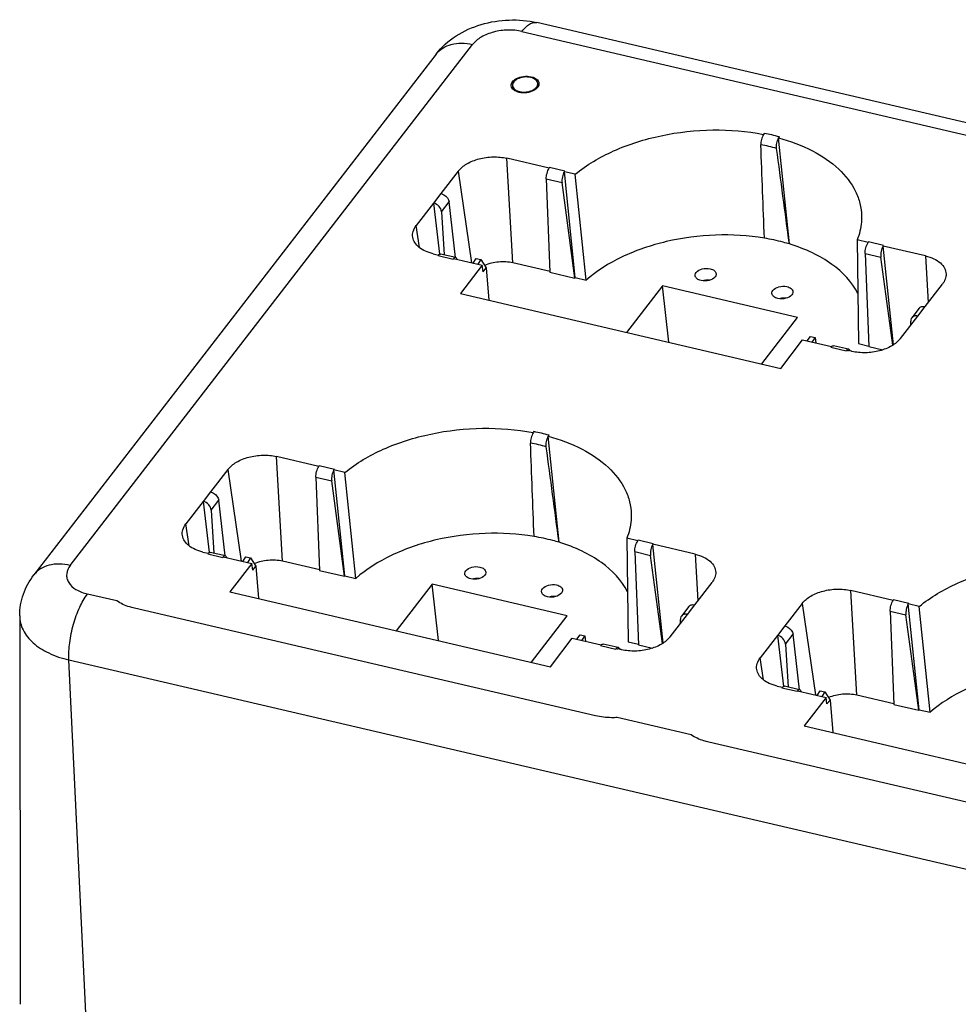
# Model space of a CAD drawing. Header units: inches. Extents: x 0 to 17, y 0 to 11.
# Tile 7 of 10: x 10.1 to 11.9, y 3.7 to 5.6. Entities that reach past the tile are written whole.
import ezdxf

# ---------------------------------------------------------------- set-up
doc = ezdxf.new("R2010")
doc.units = ezdxf.units.IN
doc.header["$LTSCALE"] = 0.935
doc.header["$MEASUREMENT"] = 0
doc.layers.get('0').update_dxf_attribs({"linetype": 'CONTINUOUS'})

msp = doc.modelspace()

# ---------------------------------------------------------------- linework, layer by layer
at = {"color": 7, "linetype": 'Continuous'}
for p, q in [((15.38516, 4.59), (11.11472, 5.58561)), ((11.08661, 5.56917), (15.35704, 4.57356)), ((10.24155, 4.57037), (10.99418, 5.54468)), ((10.92607, 5.52686), (10.17344, 4.55255)), ((11.10397, 5.48446), (11.10743, 5.48345)), ((11.11621, 5.47192), (11.11678, 5.4655)), ((11.06972, 5.46134), (11.06852, 5.46286)), ((11.06915, 5.46777), (11.06972, 5.46134)), ((11.11766, 5.4671), (11.11678, 5.4655)), ((11.54011, 5.37857), (11.53864, 5.37667)), ((11.56693, 5.37008), (11.56839, 5.37198)), ((11.58713, 5.17158), (11.56695, 5.36993)), ((11.06987, 5.13604), (11.0586, 5.33196)), ((11.13775, 5.31351), (11.0586, 5.33196)), ((10.96757, 5.30784), (10.93508, 5.26579)), ((10.96757, 5.30784), (10.9924, 5.13654)), ((11.13853, 5.31452), (11.13775, 5.31351)), ((11.16681, 5.30792), (11.13853, 5.31452)), ((11.16603, 5.30691), (11.16681, 5.30792)), ((11.18657, 5.10884), (11.16604, 5.30687)), ((11.18646, 5.30215), (11.16604, 5.30687)), ((11.13218, 5.2932), (11.13908, 5.11886)), ((11.13218, 5.2932), (11.1617, 5.28632)), ((11.18588, 5.10795), (11.1617, 5.28632)), ((11.20684, 5.10411), (11.18646, 5.30215)), ((10.93505, 5.26579), (10.92132, 5.24809)), ((10.93615, 5.23184), (10.95044, 5.25032)), ((10.96247, 5.14606), (10.95044, 5.25032)), ((10.9214, 5.24807), (10.88891, 5.20602)), ((10.9214, 5.24807), (10.93267, 5.15257)), ((10.93615, 5.23184), (10.9412, 5.15112)), ((10.89486, 5.16498), (10.88891, 5.20602)), ((11.73448, 5.17436), (11.71405, 5.17915)), ((11.71405, 5.17915), (11.71623, 4.98535)), ((11.73526, 5.17539), (11.73448, 5.17439)), ((11.76354, 5.1688), (11.73526, 5.17539)), ((11.76276, 5.16779), (11.76354, 5.1688)), ((11.84192, 5.14934), (11.76276, 5.16779)), ((11.7819, 4.98317), (11.76277, 5.16775)), ((10.92058, 5.15329), (10.93045, 5.15095)), ((10.93044, 5.15099), (10.92966, 5.14998)), ((10.92966, 5.14998), (10.95795, 5.14339)), ((10.96278, 5.14609), (10.9342, 5.15275)), ((10.95795, 5.14339), (10.95872, 5.14439)), ((10.95872, 5.1444), (11.01246, 5.13187)), ((10.99531, 5.13587), (11.00132, 5.1443)), ((11.00132, 5.1443), (11.0099, 5.1423)), ((11.0099, 5.1423), (11.00426, 5.13378)), ((11.0099, 5.1423), (11.01964, 5.12707)), ((11.72891, 5.15408), (11.73581, 4.97974)), ((11.72891, 5.15408), (11.75843, 5.1472)), ((11.78077, 4.98246), (11.75843, 5.1472)), ((11.84192, 5.14934), (11.84694, 5.06212)), ((11.01246, 5.13187), (10.97141, 5.07872)), ((11.01393, 5.11969), (11.01246, 5.13187)), ((11.01393, 5.11969), (11.01964, 5.12707)), ((11.01964, 5.12707), (11.025, 5.06623)), ((11.13931, 5.11986), (11.06987, 5.13604)), ((11.13908, 5.11886), (11.18588, 5.10795)), ((11.18588, 5.10795), (11.18657, 5.10884)), ((11.18657, 5.10884), (11.20684, 5.10411)), ((11.34976, 5.09323), (11.28252, 5.00619)), ((11.36166, 4.98774), (11.34976, 5.09323)), ((11.60267, 5.03426), (11.34976, 5.09323)), ((11.8411, 5.05456), (11.87358, 5.09661)), ((10.97141, 5.07872), (11.57096, 4.93894)), ((11.83008, 5.05172), (11.81612, 5.03365)), ((11.82749, 5.03682), (11.84113, 5.05455)), ((11.53544, 4.94722), (11.60267, 5.03426)), ((11.79493, 4.99479), (11.82741, 5.03685)), ((11.8147, 5.02039), (11.81428, 5.02711)), ((11.57096, 4.93894), (11.61202, 4.99209)), ((11.61202, 4.99209), (11.66575, 4.97956)), ((11.62021, 4.99018), (11.6266, 4.99852)), ((11.6266, 4.99852), (11.63518, 4.99652)), ((11.63518, 4.99652), (11.62917, 4.98809)), ((11.63518, 4.99652), (11.63665, 4.98634)), ((11.66575, 4.97956), (11.66497, 4.97855)), ((11.66497, 4.97855), (11.69325, 4.97196)), ((11.69808, 4.97466), (11.66951, 4.98132)), ((11.69325, 4.97196), (11.69403, 4.97297)), ((11.69935, 4.97401), (11.69828, 4.97461)), ((11.71623, 4.98535), (11.73604, 4.98073)), ((11.73581, 4.97974), (11.76195, 4.97365)), ((11.10906, 4.82056), (11.10759, 4.81866)), ((11.13588, 4.81207), (11.13734, 4.81397)), ((11.15608, 4.61357), (11.1359, 4.81192)), ((10.63882, 4.57803), (10.62755, 4.77395)), ((10.7067, 4.7555), (10.62755, 4.77395)), ((10.70748, 4.7565), (10.7067, 4.7555)), ((10.73576, 4.74991), (10.70748, 4.7565)), ((10.53652, 4.74983), (10.50403, 4.70778)), ((10.53652, 4.74983), (10.56135, 4.57853)), ((10.70113, 4.73519), (10.70803, 4.56085)), ((10.70113, 4.73519), (10.73065, 4.72831)), ((10.73498, 4.7489), (10.73576, 4.74991)), ((10.75552, 4.55083), (10.73499, 4.74886)), ((10.75541, 4.74414), (10.73499, 4.74886)), ((10.77579, 4.5461), (10.75541, 4.74414)), ((10.75483, 4.54994), (10.73065, 4.72831)), ((10.50399, 4.70778), (10.49027, 4.69008)), ((10.49035, 4.69006), (10.45786, 4.64801)), ((10.49035, 4.69006), (10.50162, 4.59456)), ((10.5051, 4.67382), (10.51938, 4.69231)), ((10.53142, 4.58804), (10.51938, 4.69231)), ((10.5051, 4.67382), (10.51015, 4.59311)), ((10.46381, 4.60697), (10.45786, 4.64801)), ((11.30343, 4.61635), (11.283, 4.62114)), ((11.283, 4.62114), (11.28518, 4.42734)), ((11.30421, 4.61738), (11.30343, 4.61638)), ((11.33249, 4.61079), (11.30421, 4.61738)), ((11.33171, 4.60978), (11.33249, 4.61079)), ((11.41087, 4.59133), (11.33171, 4.60978)), ((11.35085, 4.42516), (11.33172, 4.60974)), ((10.48953, 4.59528), (10.4994, 4.59294)), ((10.49939, 4.59298), (10.49861, 4.59197)), ((10.49861, 4.59197), (10.52689, 4.58538)), ((10.53173, 4.58808), (10.50315, 4.59474)), ((10.52689, 4.58538), (10.52767, 4.58638)), ((10.52767, 4.58638), (10.58141, 4.57386)), ((10.56426, 4.57786), (10.57027, 4.58629)), ((10.57027, 4.58629), (10.57884, 4.58429)), ((11.29786, 4.59607), (11.30476, 4.42173)), ((11.29786, 4.59607), (11.32738, 4.58919)), ((11.34972, 4.42445), (11.32738, 4.58919)), ((11.41087, 4.59133), (11.41588, 4.50411)), ((10.58141, 4.57386), (10.54036, 4.52071)), ((10.57884, 4.58429), (10.57321, 4.57577)), ((10.57884, 4.58429), (10.58859, 4.56906)), ((10.58288, 4.56168), (10.58141, 4.57386)), ((10.58288, 4.56168), (10.58859, 4.56906)), ((10.58859, 4.56906), (10.59395, 4.50822)), ((10.70826, 4.56185), (10.63882, 4.57803)), ((10.70803, 4.56085), (10.75483, 4.54994)), ((10.75483, 4.54994), (10.75552, 4.55083)), ((10.75552, 4.55083), (10.77579, 4.5461)), ((10.91871, 4.53521), (10.85147, 4.44818)), ((10.93061, 4.42973), (10.91871, 4.53521)), ((11.17162, 4.47625), (10.91871, 4.53521)), ((11.41005, 4.49655), (11.44253, 4.5386)), ((10.32878, 4.50399), (10.2737, 4.51683)), ((10.54036, 4.52071), (11.13991, 4.38093)), ((11.7135, 4.32748), (11.70223, 4.5234)), ((11.78138, 4.50495), (11.70223, 4.5234)), ((11.39644, 4.47881), (11.41008, 4.49654)), ((11.61119, 4.49927), (11.57871, 4.45723)), ((11.61119, 4.49927), (11.63603, 4.32798)), ((11.78216, 4.50595), (11.78138, 4.50495)), ((11.81044, 4.49936), (11.78216, 4.50595)), ((11.80966, 4.49835), (11.81044, 4.49936)), ((11.8302, 4.30028), (11.80967, 4.49831)), ((11.83009, 4.49359), (11.80967, 4.49831)), ((10.14682, 4.47624), (10.14749, 3.74935)), ((11.22411, 4.28903), (10.36154, 4.49013)), ((11.10439, 4.38921), (11.17162, 4.47625)), ((11.36388, 4.43678), (11.39636, 4.47883)), ((11.39903, 4.49371), (11.38507, 4.47564)), ((11.77581, 4.48464), (11.78271, 4.3103)), ((11.77581, 4.48464), (11.80533, 4.47776)), ((11.82951, 4.29939), (11.80533, 4.47776)), ((11.85046, 4.29555), (11.83009, 4.49359)), ((11.38365, 4.46238), (11.38323, 4.4691)), ((11.57867, 4.45723), (11.56495, 4.43953)), ((11.18916, 4.43217), (11.19555, 4.44051)), ((11.19555, 4.44051), (11.20413, 4.43851)), ((11.56503, 4.43951), (11.53254, 4.39746)), ((11.56503, 4.43951), (11.5763, 4.34401)), ((11.57978, 4.42327), (11.59406, 4.44176)), ((11.6061, 4.33749), (11.59406, 4.44176)), ((11.13991, 4.38093), (11.18097, 4.43408)), ((11.18097, 4.43408), (11.2347, 4.42155)), ((11.20413, 4.43851), (11.19811, 4.43008)), ((11.20413, 4.43851), (11.2056, 4.42833)), ((11.2347, 4.42155), (11.23392, 4.42054)), ((11.23392, 4.42054), (11.2622, 4.41395)), ((11.26703, 4.41665), (11.23846, 4.42331)), ((11.28518, 4.42734), (11.30499, 4.42272)), ((11.30476, 4.42173), (11.3309, 4.41564)), ((11.57978, 4.42327), (11.58483, 4.34256)), ((11.2622, 4.41395), (11.26298, 4.41496)), ((11.2683, 4.416), (11.26723, 4.41659)), ((10.27522, 3.63466), (10.23895, 4.39351)), ((10.23895, 4.39351), (14.50938, 3.3979)), ((11.53849, 4.35642), (11.53254, 4.39746)), ((11.56421, 4.34473), (11.57407, 4.34239)), ((11.57407, 4.34243), (11.57329, 4.34142)), ((11.57329, 4.34142), (11.60157, 4.33483)), ((11.60641, 4.33753), (11.57783, 4.34419)), ((11.60157, 4.33483), (11.60235, 4.33583)), ((11.60235, 4.33583), (11.65609, 4.32331)), ((11.63894, 4.3273), (11.64495, 4.33574)), ((11.64495, 4.33574), (11.65352, 4.33374)), ((11.65352, 4.33374), (11.64789, 4.32522)), ((11.65352, 4.33374), (11.66326, 4.31851)), ((11.65609, 4.32331), (11.61503, 4.27016)), ((11.65756, 4.31113), (11.65609, 4.32331)), ((11.65756, 4.31113), (11.66326, 4.31851)), ((11.66326, 4.31851), (11.66863, 4.25767)), ((11.78294, 4.31129), (11.7135, 4.32748)), ((11.78271, 4.3103), (11.82951, 4.29939)), ((11.82951, 4.29939), (11.8302, 4.30028)), ((11.8302, 4.30028), (11.85046, 4.29555)), ((11.40345, 4.25344), (11.26502, 4.28572)), ((11.61503, 4.27016), (12.21459, 4.13038)), ((12.29879, 4.03848), (11.43622, 4.23958))]:
    msp.add_line(p, q, dxfattribs=at)
for centre, radius, start, end in [((11.46435, 4.98967), 0.39621, 74.77613, 78.97639), ((11.46035, 4.97479), 0.38941, 76.88632, 79.1369), ((11.46507, 4.99502), 0.36865, 74.55328, 76.88761), ((11.43396, 5.07256), 0.03139, 99.15371, 106.3614), ((11.57763, 5.03906), 0.03139, 99.15371, 106.3614), ((11.85355, 5.65851), 0.70389, 256.90252, 257.19203), ((11.69748, 4.97202), 0.0027, 72.84601, 77.21025), ((11.21492, 2.84454), 2.18164, 77.08589, 77.22018), ((11.58288, 4.45142), 0.53316, 76.88076, 77.03598), ((11.0333, 4.43166), 0.39621, 74.77613, 78.97639), ((11.0293, 4.41678), 0.38941, 76.88632, 79.1369), ((11.03402, 4.43701), 0.36865, 74.55328, 76.88761), ((11.00291, 4.51455), 0.03139, 99.15371, 106.3614), ((11.14658, 4.48105), 0.03139, 99.15371, 106.3614), ((11.4225, 5.10051), 0.70391, 256.90253, 257.19204), ((10.7839, 2.28666), 2.1815, 77.08589, 77.22019), ((11.26643, 4.41401), 0.0027, 72.84601, 77.21025), ((11.15183, 3.89341), 0.53316, 76.88076, 77.03598)]:
    msp.add_arc(centre, radius, start, end, dxfattribs=at)
for centre, major_axis, ratio, start_param, end_param in [((11.39687, 5.49297), (-0.20283, 5.22531), 0.0251557, -1.6312271, -1.5977538), ((11.39687, 5.49297), (-0.72096, 5.34595), 0.0270457, -1.634599, -1.6011257), ((10.96582, 4.93496), (-0.20283, 5.22531), 0.0251557, -1.6312271, -1.5977538), ((10.96582, 4.93496), (-0.72096, 5.34595), 0.0270457, -1.634599, -1.6011257)]:
    msp.add_ellipse(centre, major_axis=major_axis, ratio=ratio, start_param=start_param, end_param=end_param, dxfattribs=at)
for points, knots in [([(10.92607, 5.52686), (10.93638, 5.5402), (10.96246, 5.56336), (11.01029, 5.58446), (11.06238, 5.59276), (11.09772, 5.58957), (11.11472, 5.58561)], [0, 0, 0, 0, 0.2440763, 0.4931984, 0.7474218, 1, 1, 1, 1]), ([(11.08661, 5.56917), (11.08883, 5.57205), (11.09325, 5.5771), (11.10049, 5.58288), (11.10771, 5.58604), (11.11259, 5.5861), (11.11472, 5.58561)], [0, 0, 0, 0, 0.3192235, 0.5868799, 0.8080019, 1, 1, 1, 1]), ([(11.08661, 5.56917), (11.07808, 5.57116), (11.06019, 5.57277), (11.03408, 5.56916), (11.01104, 5.5602), (10.99853, 5.55031), (10.99418, 5.54468)], [0, 0, 0, 0, 0.2632063, 0.5338745, 0.7859514, 1, 1, 1, 1]), ([(10.92607, 5.52686), (10.92945, 5.53124), (10.93813, 5.53904), (10.95481, 5.54595), (10.97409, 5.54801), (10.98742, 5.54625), (10.99418, 5.54468)], [0, 0, 0, 0, 0.2240981, 0.4610457, 0.7190383, 1, 1, 1, 1]), ([(11.06679, 5.46757), (11.06658, 5.47007), (11.06872, 5.47595), (11.07349, 5.47942), (11.07629, 5.48094)], [0, 0, 0, 0, 0.4412954, 1, 1, 1, 1]), ([(11.10295, 5.48313), (11.10105, 5.48358), (11.09709, 5.48412), (11.09107, 5.48399), (11.08516, 5.48296), (11.07972, 5.48109), (11.07511, 5.47848), (11.07159, 5.47529), (11.06942, 5.47166), (11.06904, 5.469), (11.06915, 5.46777)], [0, 0, 0, 0, 0.1405025, 0.2868186, 0.4327693, 0.5721855, 0.6998995, 0.8127787, 0.9111107, 1, 1, 1, 1]), ([(11.07629, 5.48094), (11.08038, 5.48318), (11.08968, 5.48586), (11.09932, 5.48555), (11.10397, 5.48446)], [0, 0, 0, 0, 0.4940946, 1, 1, 1, 1]), ([(11.11621, 5.47192), (11.1161, 5.47319), (11.11522, 5.47582), (11.11228, 5.47909), (11.10806, 5.48163), (11.10474, 5.48272), (11.10295, 5.48313)], [0, 0, 0, 0, 0.2064101, 0.4359069, 0.7004237, 1, 1, 1, 1]), ([(11.10743, 5.48345), (11.10845, 5.48309), (11.112, 5.48159), (11.1153, 5.47915), (11.11685, 5.47683)], [0, 0, 0, 0, 0.2809159, 1, 1, 1, 1]), ([(11.11105, 5.46205), (11.1119, 5.46273), (11.11344, 5.46418), (11.11517, 5.46665), (11.11616, 5.46927), (11.11629, 5.47107), (11.11621, 5.47192)], [0, 0, 0, 0, 0.283917, 0.5413358, 0.7769393, 1, 1, 1, 1]), ([(11.11857, 5.47213), (11.11868, 5.47087), (11.11846, 5.46911), (11.11784, 5.46751), (11.11766, 5.4671)], [0, 0, 0, 0, 0.7395996, 1, 1, 1, 1]), ([(11.06915, 5.46777), (11.06926, 5.46651), (11.07015, 5.46387), (11.07308, 5.46061), (11.0773, 5.45807), (11.08063, 5.45698), (11.08242, 5.45656)], [0, 0, 0, 0, 0.2064101, 0.4359069, 0.7004237, 1, 1, 1, 1]), ([(11.08139, 5.45523), (11.08019, 5.45551), (11.07595, 5.45674), (11.07187, 5.459), (11.06972, 5.46134)], [0, 0, 0, 0, 0.2796895, 1, 1, 1, 1]), ([(11.10908, 5.45875), (11.10498, 5.45652), (11.09568, 5.45383), (11.08604, 5.45415), (11.08139, 5.45523)], [0, 0, 0, 0, 0.4940946, 1, 1, 1, 1]), ([(11.08242, 5.45656), (11.08447, 5.45608), (11.08876, 5.45553), (11.09525, 5.45578), (11.10155, 5.45708), (11.10549, 5.45865), (11.1073, 5.45961)], [0, 0, 0, 0, 0.2474601, 0.505033, 0.7599987, 1, 1, 1, 1]), ([(11.1073, 5.45961), (11.10764, 5.45979), (11.10894, 5.46052), (11.11019, 5.46136), (11.11105, 5.46205)], [0, 0, 0, 0, 0.2594433, 1, 1, 1, 1]), ([(11.11678, 5.4655), (11.11636, 5.46484), (11.11427, 5.4621), (11.11141, 5.46003), (11.10908, 5.45875)], [0, 0, 0, 0, 0.2268128, 1, 1, 1, 1]), ([(11.18646, 5.30215), (11.20809, 5.31985), (11.25988, 5.34998), (11.34785, 5.37745), (11.44312, 5.38797), (11.50757, 5.38274), (11.53864, 5.37667)], [0, 0, 0, 0, 0.2267777, 0.4795568, 0.7431929, 1, 1, 1, 1]), ([(11.53865, 5.37653), (11.53783, 5.37511), (11.53648, 5.37197), (11.53438, 5.36562), (11.53361, 5.36052), (11.53374, 5.35723)], [0, 0, 0, 0, 0.2445212, 0.5078099, 1, 1, 1, 1]), ([(11.56325, 5.35035), (11.56281, 5.35365), (11.56317, 5.35886), (11.56494, 5.36532), (11.56615, 5.36851), (11.56695, 5.36993)], [0, 0, 0, 0, 0.4962723, 0.7578744, 1, 1, 1, 1]), ([(11.56693, 5.37008), (11.5888, 5.36411), (11.62908, 5.34916), (11.67953, 5.31557), (11.70834, 5.27912), (11.71995, 5.24769), (11.7221, 5.23177), (11.72227, 5.2239)], [0, 0, 0, 0, 0.2987773, 0.561569, 0.7902245, 0.8962409, 1, 1, 1, 1]), ([(10.96757, 5.30784), (10.97185, 5.31338), (10.98417, 5.32312), (11.00686, 5.33195), (11.03258, 5.3355), (11.0502, 5.33392), (11.0586, 5.33196)], [0, 0, 0, 0, 0.2140532, 0.4661267, 0.7367904, 1, 1, 1, 1]), ([(11.13218, 5.2932), (11.13204, 5.29675), (11.13325, 5.30382), (11.13581, 5.31054), (11.13775, 5.31349)], [0, 0, 0, 0, 0.501143, 1, 1, 1, 1]), ([(11.16604, 5.30687), (11.16414, 5.30393), (11.16186, 5.29705), (11.16122, 5.28987), (11.1617, 5.28632)], [0, 0, 0, 0, 0.4944006, 1, 1, 1, 1]), ([(10.93508, 5.26578), (10.93699, 5.26532), (10.94387, 5.26248), (10.9498, 5.25579), (10.95044, 5.25032)], [0, 0, 0, 0, 0.2631839, 1, 1, 1, 1]), ([(10.93615, 5.23184), (10.93592, 5.23552), (10.93209, 5.24286), (10.92524, 5.24714), (10.9214, 5.24807)], [0, 0, 0, 0, 0.4832798, 1, 1, 1, 1]), ([(11.72227, 5.2239), (11.72236, 5.22017), (11.72192, 5.20493), (11.71824, 5.18985), (11.71405, 5.17915)], [0, 0, 0, 0, 0.2449653, 1, 1, 1, 1]), ([(10.88239, 5.18415), (10.88183, 5.1878), (10.88251, 5.19585), (10.88642, 5.20279), (10.88891, 5.20602)], [0, 0, 0, 0, 0.4757787, 1, 1, 1, 1]), ([(10.92058, 5.15329), (10.91557, 5.15446), (10.90626, 5.15747), (10.89433, 5.16445), (10.88583, 5.17337), (10.88294, 5.18062), (10.88239, 5.18415)], [0, 0, 0, 0, 0.2979677, 0.5625775, 0.7932741, 1, 1, 1, 1]), ([(11.54033, 5.18249), (11.51029, 5.18756), (11.44842, 5.19117), (11.35767, 5.1792), (11.27483, 5.15127), (11.22664, 5.12144), (11.20684, 5.10411)], [0, 0, 0, 0, 0.2596072, 0.524031, 0.7756895, 1, 1, 1, 1]), ([(11.58713, 5.17158), (11.58338, 5.17271), (11.56797, 5.17711), (11.55227, 5.18047), (11.54033, 5.18249)], [0, 0, 0, 0, 0.2444883, 1, 1, 1, 1]), ([(11.71522, 5.07917), (11.70441, 5.10087), (11.67639, 5.12983), (11.62971, 5.15657), (11.6019, 5.1671), (11.58713, 5.17158)], [0, 0, 0, 0, 0.4505447, 0.713167, 1, 1, 1, 1]), ([(11.72891, 5.15408), (11.72877, 5.15763), (11.72998, 5.1647), (11.73254, 5.17142), (11.73448, 5.17436)], [0, 0, 0, 0, 0.501143, 1, 1, 1, 1]), ([(11.76277, 5.16775), (11.76087, 5.1648), (11.75859, 5.15793), (11.75795, 5.15075), (11.75843, 5.1472)], [0, 0, 0, 0, 0.4944006, 1, 1, 1, 1]), ([(10.93045, 5.15095), (10.93076, 5.15128), (10.93175, 5.15225), (10.93326, 5.15296), (10.9342, 5.15275)], [0, 0, 0, 0, 0.3214687, 1, 1, 1, 1]), ([(10.96278, 5.14609), (10.96246, 5.14616), (10.96092, 5.14621), (10.95954, 5.14523), (10.95873, 5.14438)], [0, 0, 0, 0, 0.2141363, 1, 1, 1, 1]), ([(10.96574, 5.14276), (10.96558, 5.1432), (10.96499, 5.14456), (10.9638, 5.14586), (10.96278, 5.14609)], [0, 0, 0, 0, 0.3077295, 1, 1, 1, 1]), ([(11.84192, 5.14934), (11.84728, 5.14809), (11.85719, 5.14482), (11.86968, 5.13709), (11.87812, 5.1271), (11.88029, 5.1191), (11.88038, 5.11533)], [0, 0, 0, 0, 0.3010309, 0.5653627, 0.7936091, 1, 1, 1, 1]), ([(11.06987, 5.13604), (11.06113, 5.13808), (11.04288, 5.13909), (11.02505, 5.13505), (11.01675, 5.13158)], [0, 0, 0, 0, 0.4994426, 1, 1, 1, 1]), ([(11.41275, 5.11832), (11.4154, 5.12176), (11.42451, 5.12614), (11.4341, 5.12641), (11.43897, 5.12527)], [0, 0, 0, 0, 0.464787, 1, 1, 1, 1]), ([(11.43897, 5.12527), (11.44177, 5.12462), (11.44668, 5.12281), (11.44985, 5.11811), (11.45003, 5.11593)], [0, 0, 0, 0, 0.5673179, 1, 1, 1, 1]), ([(11.41081, 5.11247), (11.41077, 5.11296), (11.41081, 5.11506), (11.41177, 5.11706), (11.41275, 5.11832)], [0, 0, 0, 0, 0.2369328, 1, 1, 1, 1]), ([(11.42187, 5.10313), (11.41907, 5.10378), (11.41416, 5.10559), (11.411, 5.11029), (11.41081, 5.11247)], [0, 0, 0, 0, 0.5673179, 1, 1, 1, 1]), ([(11.4481, 5.11008), (11.44544, 5.10664), (11.43634, 5.10226), (11.42674, 5.10199), (11.42187, 5.10313)], [0, 0, 0, 0, 0.464787, 1, 1, 1, 1]), ([(11.45003, 5.11593), (11.45008, 5.11544), (11.45004, 5.11334), (11.44907, 5.11134), (11.4481, 5.11008)], [0, 0, 0, 0, 0.2369328, 1, 1, 1, 1]), ([(11.88038, 5.11533), (11.88045, 5.11212), (11.87921, 5.10531), (11.87574, 5.0994), (11.87358, 5.09661)], [0, 0, 0, 0, 0.4765422, 1, 1, 1, 1]), ([(11.55448, 5.07898), (11.55444, 5.07947), (11.55447, 5.08156), (11.55544, 5.08357), (11.55641, 5.08483)], [0, 0, 0, 0, 0.2369328, 1, 1, 1, 1]), ([(11.55641, 5.08483), (11.55907, 5.08826), (11.56817, 5.09264), (11.57777, 5.09291), (11.58264, 5.09178)], [0, 0, 0, 0, 0.464787, 1, 1, 1, 1]), ([(11.58264, 5.09178), (11.58544, 5.09112), (11.59035, 5.08931), (11.59351, 5.08461), (11.5937, 5.08243)], [0, 0, 0, 0, 0.5673179, 1, 1, 1, 1]), ([(11.56554, 5.06963), (11.56274, 5.07028), (11.55783, 5.0721), (11.55466, 5.07679), (11.55448, 5.07898)], [0, 0, 0, 0, 0.5673179, 1, 1, 1, 1]), ([(11.59176, 5.07658), (11.58911, 5.07315), (11.58001, 5.06876), (11.57041, 5.0685), (11.56554, 5.06963)], [0, 0, 0, 0, 0.464787, 1, 1, 1, 1]), ([(11.5937, 5.08243), (11.59374, 5.08194), (11.5937, 5.07984), (11.59274, 5.07784), (11.59176, 5.07658)], [0, 0, 0, 0, 0.2369328, 1, 1, 1, 1]), ([(11.83008, 5.05172), (11.83117, 5.05314), (11.8349, 5.05526), (11.839, 5.05503), (11.8411, 5.05456)], [0, 0, 0, 0, 0.454652, 1, 1, 1, 1]), ([(11.81612, 5.03365), (11.81578, 5.03321), (11.81456, 5.03126), (11.81417, 5.02885), (11.81428, 5.02711)], [0, 0, 0, 0, 0.2412395, 1, 1, 1, 1]), ([(11.82741, 5.03684), (11.82529, 5.03732), (11.82103, 5.03746), (11.81728, 5.03515), (11.81612, 5.03365)], [0, 0, 0, 0, 0.534534, 1, 1, 1, 1]), ([(11.79493, 4.99479), (11.79064, 4.98924), (11.77832, 4.9795), (11.75563, 4.97068), (11.72992, 4.96712), (11.71229, 4.96871), (11.7039, 4.97067)], [0, 0, 0, 0, 0.2140532, 0.4661267, 0.7367904, 1, 1, 1, 1]), ([(11.66575, 4.97954), (11.66606, 4.97987), (11.66706, 4.98084), (11.66857, 4.98153), (11.66951, 4.98132)], [0, 0, 0, 0, 0.3213849, 1, 1, 1, 1]), ([(11.69808, 4.97466), (11.69777, 4.97473), (11.69623, 4.97479), (11.69486, 4.97379), (11.69404, 4.97293)], [0, 0, 0, 0, 0.2134933, 1, 1, 1, 1]), ([(11.70106, 4.97132), (11.70095, 4.9716), (11.70053, 4.97258), (11.69993, 4.97352), (11.69935, 4.97401)], [0, 0, 0, 0, 0.2853586, 1, 1, 1, 1]), ([(10.75541, 4.74414), (10.77704, 4.76184), (10.82883, 4.79197), (10.9168, 4.81944), (11.01207, 4.82996), (11.07652, 4.82473), (11.10759, 4.81866)], [0, 0, 0, 0, 0.2267777, 0.4795568, 0.7431929, 1, 1, 1, 1]), ([(11.1076, 4.81852), (11.10678, 4.8171), (11.10543, 4.81396), (11.10333, 4.80761), (11.10256, 4.80251), (11.10269, 4.79922)], [0, 0, 0, 0, 0.2445212, 0.5078099, 1, 1, 1, 1]), ([(11.1322, 4.79234), (11.13176, 4.79564), (11.13212, 4.80084), (11.13389, 4.80731), (11.1351, 4.8105), (11.1359, 4.81192)], [0, 0, 0, 0, 0.4962723, 0.7578744, 1, 1, 1, 1]), ([(11.13588, 4.81207), (11.15775, 4.8061), (11.19803, 4.79115), (11.24848, 4.75756), (11.27729, 4.72111), (11.2889, 4.68968), (11.29105, 4.67376), (11.29122, 4.66589)], [0, 0, 0, 0, 0.2987773, 0.561569, 0.7902245, 0.8962409, 1, 1, 1, 1]), ([(10.53652, 4.74983), (10.5408, 4.75537), (10.55312, 4.76511), (10.57581, 4.77394), (10.60153, 4.77749), (10.61915, 4.77591), (10.62755, 4.77395)], [0, 0, 0, 0, 0.2140532, 0.4661267, 0.7367904, 1, 1, 1, 1]), ([(10.70113, 4.73519), (10.70099, 4.73874), (10.7022, 4.74581), (10.70476, 4.75253), (10.7067, 4.75547)], [0, 0, 0, 0, 0.501143, 1, 1, 1, 1]), ([(10.73499, 4.74886), (10.73309, 4.74591), (10.73081, 4.73904), (10.73017, 4.73186), (10.73065, 4.72831)], [0, 0, 0, 0, 0.4944006, 1, 1, 1, 1]), ([(10.50403, 4.70777), (10.50594, 4.70731), (10.51282, 4.70447), (10.51875, 4.69778), (10.51938, 4.69231)], [0, 0, 0, 0, 0.2631839, 1, 1, 1, 1]), ([(10.5051, 4.67382), (10.50487, 4.67751), (10.50104, 4.68484), (10.49419, 4.68913), (10.49035, 4.69006)], [0, 0, 0, 0, 0.4832798, 1, 1, 1, 1]), ([(11.29122, 4.66589), (11.29131, 4.66216), (11.29087, 4.64692), (11.28719, 4.63184), (11.283, 4.62114)], [0, 0, 0, 0, 0.2449653, 1, 1, 1, 1]), ([(10.45134, 4.62614), (10.45078, 4.62979), (10.45146, 4.63784), (10.45537, 4.64478), (10.45786, 4.64801)], [0, 0, 0, 0, 0.4757787, 1, 1, 1, 1]), ([(10.48953, 4.59528), (10.48452, 4.59645), (10.47521, 4.59946), (10.46328, 4.60644), (10.45478, 4.61536), (10.45189, 4.62261), (10.45134, 4.62614)], [0, 0, 0, 0, 0.2979677, 0.5625775, 0.7932741, 1, 1, 1, 1]), ([(11.10928, 4.62448), (11.07924, 4.62955), (11.01737, 4.63316), (10.92662, 4.62119), (10.84378, 4.59325), (10.79559, 4.56343), (10.77579, 4.5461)], [0, 0, 0, 0, 0.2596072, 0.524031, 0.7756895, 1, 1, 1, 1]), ([(11.15608, 4.61357), (11.15233, 4.6147), (11.13692, 4.61909), (11.12122, 4.62246), (11.10928, 4.62448)], [0, 0, 0, 0, 0.2444883, 1, 1, 1, 1]), ([(11.28417, 4.52116), (11.27336, 4.54285), (11.24533, 4.57182), (11.19866, 4.59856), (11.17085, 4.60909), (11.15608, 4.61357)], [0, 0, 0, 0, 0.4505447, 0.713167, 1, 1, 1, 1]), ([(11.29786, 4.59607), (11.29772, 4.59962), (11.29893, 4.60669), (11.30149, 4.61341), (11.30343, 4.61635)], [0, 0, 0, 0, 0.501143, 1, 1, 1, 1]), ([(11.33172, 4.60974), (11.32982, 4.60679), (11.32754, 4.59992), (11.3269, 4.59274), (11.32738, 4.58919)], [0, 0, 0, 0, 0.4944006, 1, 1, 1, 1]), ([(10.4994, 4.59294), (10.49971, 4.59327), (10.5007, 4.59424), (10.50221, 4.59495), (10.50315, 4.59474)], [0, 0, 0, 0, 0.3214687, 1, 1, 1, 1]), ([(10.53173, 4.58807), (10.53141, 4.58814), (10.52987, 4.5882), (10.52849, 4.58722), (10.52768, 4.58636)], [0, 0, 0, 0, 0.2141363, 1, 1, 1, 1]), ([(10.53469, 4.58475), (10.53453, 4.58519), (10.53393, 4.58655), (10.53275, 4.58784), (10.53173, 4.58807)], [0, 0, 0, 0, 0.3077295, 1, 1, 1, 1]), ([(11.41087, 4.59133), (11.41623, 4.59008), (11.42614, 4.58681), (11.43862, 4.57908), (11.44707, 4.56909), (11.44924, 4.56109), (11.44933, 4.55732)], [0, 0, 0, 0, 0.3010309, 0.5653627, 0.7936091, 1, 1, 1, 1]), ([(10.24155, 4.57037), (10.23479, 4.57195), (10.22146, 4.57371), (10.20218, 4.57164), (10.1855, 4.56474), (10.17682, 4.55694), (10.17344, 4.55255)], [0, 0, 0, 0, 0.2809617, 0.5389543, 0.7759019, 1, 1, 1, 1]), ([(10.24155, 4.57037), (10.238, 4.56578), (10.23409, 4.55753), (10.23488, 4.54606), (10.23956, 4.535), (10.25277, 4.52342), (10.26618, 4.51859), (10.2737, 4.51683)], [0, 0, 0, 0, 0.2290819, 0.3357072, 0.4455127, 0.6952412, 1, 1, 1, 1]), ([(10.63882, 4.57803), (10.63008, 4.58007), (10.61183, 4.58108), (10.594, 4.57704), (10.5857, 4.57357)], [0, 0, 0, 0, 0.4994426, 1, 1, 1, 1]), ([(10.9817, 4.56031), (10.98435, 4.56375), (10.99345, 4.56813), (11.00305, 4.5684), (11.00792, 4.56726)], [0, 0, 0, 0, 0.464787, 1, 1, 1, 1]), ([(11.83009, 4.49359), (11.85172, 4.51129), (11.90351, 4.54142), (11.99148, 4.56889), (12.08675, 4.57941), (12.1512, 4.57418), (12.18226, 4.56811)], [0, 0, 0, 0, 0.2267777, 0.4795568, 0.7431929, 1, 1, 1, 1]), ([(10.14682, 4.47624), (10.1468, 4.48992), (10.15158, 4.51743), (10.1651, 4.54176), (10.17344, 4.55255)], [0, 0, 0, 0, 0.5008152, 1, 1, 1, 1]), ([(10.97976, 4.55446), (10.97972, 4.55495), (10.97976, 4.55705), (10.98072, 4.55905), (10.9817, 4.56031)], [0, 0, 0, 0, 0.2369328, 1, 1, 1, 1]), ([(10.99082, 4.54512), (10.98802, 4.54577), (10.98311, 4.54758), (10.97995, 4.55228), (10.97976, 4.55446)], [0, 0, 0, 0, 0.5673179, 1, 1, 1, 1]), ([(11.01705, 4.55207), (11.01439, 4.54863), (11.00529, 4.54425), (10.99569, 4.54398), (10.99082, 4.54512)], [0, 0, 0, 0, 0.464787, 1, 1, 1, 1]), ([(11.00792, 4.56726), (11.01072, 4.56661), (11.01563, 4.5648), (11.0188, 4.5601), (11.01898, 4.55792)], [0, 0, 0, 0, 0.5673179, 1, 1, 1, 1]), ([(11.01898, 4.55792), (11.01902, 4.55743), (11.01899, 4.55533), (11.01802, 4.55333), (11.01705, 4.55207)], [0, 0, 0, 0, 0.2369328, 1, 1, 1, 1]), ([(11.44933, 4.55732), (11.4494, 4.55411), (11.44816, 4.5473), (11.44469, 4.54139), (11.44253, 4.5386)], [0, 0, 0, 0, 0.4765422, 1, 1, 1, 1]), ([(11.12536, 4.52681), (11.12802, 4.53025), (11.13712, 4.53463), (11.14672, 4.5349), (11.15159, 4.53377)], [0, 0, 0, 0, 0.464787, 1, 1, 1, 1]), ([(11.15159, 4.53377), (11.15439, 4.53311), (11.1593, 4.5313), (11.16246, 4.5266), (11.16265, 4.52442)], [0, 0, 0, 0, 0.5673179, 1, 1, 1, 1]), ([(10.23895, 4.39351), (10.23843, 4.40428), (10.23976, 4.42688), (10.2466, 4.46009), (10.2576, 4.49085), (10.26785, 4.50926), (10.2737, 4.51683)], [0, 0, 0, 0, 0.2486453, 0.5189788, 0.7792842, 1, 1, 1, 1]), ([(11.12343, 4.52097), (11.12338, 4.52146), (11.12342, 4.52355), (11.12439, 4.52556), (11.12536, 4.52681)], [0, 0, 0, 0, 0.2369328, 1, 1, 1, 1]), ([(11.13449, 4.51162), (11.13169, 4.51227), (11.12678, 4.51408), (11.12361, 4.51878), (11.12343, 4.52097)], [0, 0, 0, 0, 0.5673179, 1, 1, 1, 1]), ([(11.16071, 4.51857), (11.15806, 4.51514), (11.14896, 4.51075), (11.13936, 4.51049), (11.13449, 4.51162)], [0, 0, 0, 0, 0.464787, 1, 1, 1, 1]), ([(11.16265, 4.52442), (11.16269, 4.52393), (11.16265, 4.52183), (11.16169, 4.51983), (11.16071, 4.51857)], [0, 0, 0, 0, 0.2369328, 1, 1, 1, 1]), ([(11.61119, 4.49927), (11.61548, 4.50482), (11.6278, 4.51456), (11.65049, 4.52339), (11.6762, 4.52694), (11.69383, 4.52536), (11.70223, 4.5234)], [0, 0, 0, 0, 0.2140532, 0.4661267, 0.7367904, 1, 1, 1, 1]), ([(10.36154, 4.49013), (10.35843, 4.49086), (10.34696, 4.494), (10.33591, 4.49902), (10.32878, 4.50399)], [0, 0, 0, 0, 0.2688007, 1, 1, 1, 1]), ([(11.39903, 4.49371), (11.40012, 4.49513), (11.40385, 4.49725), (11.40794, 4.49701), (11.41005, 4.49654)], [0, 0, 0, 0, 0.454652, 1, 1, 1, 1]), ([(11.77581, 4.48464), (11.77567, 4.48819), (11.77688, 4.49526), (11.77943, 4.50198), (11.78138, 4.50492)], [0, 0, 0, 0, 0.501143, 1, 1, 1, 1]), ([(11.80967, 4.49831), (11.80777, 4.49536), (11.80549, 4.48849), (11.80484, 4.48131), (11.80533, 4.47776)], [0, 0, 0, 0, 0.4944006, 1, 1, 1, 1]), ([(10.14682, 4.47624), (10.14683, 4.4671), (10.1517, 4.44767), (10.17187, 4.4233), (10.20199, 4.40447), (10.22596, 4.39654), (10.23895, 4.39351)], [0, 0, 0, 0, 0.2064522, 0.4342822, 0.6984869, 1, 1, 1, 1]), ([(11.38507, 4.47564), (11.38473, 4.4752), (11.38351, 4.47325), (11.38312, 4.47084), (11.38323, 4.4691)], [0, 0, 0, 0, 0.2412395, 1, 1, 1, 1]), ([(11.39636, 4.47883), (11.39424, 4.47931), (11.38998, 4.47945), (11.38623, 4.47714), (11.38507, 4.47564)], [0, 0, 0, 0, 0.534534, 1, 1, 1, 1]), ([(11.57871, 4.45722), (11.58062, 4.45676), (11.5875, 4.45392), (11.59343, 4.44723), (11.59406, 4.44176)], [0, 0, 0, 0, 0.2631839, 1, 1, 1, 1]), ([(11.57978, 4.42327), (11.57955, 4.42696), (11.57572, 4.43429), (11.56887, 4.43858), (11.56503, 4.43951)], [0, 0, 0, 0, 0.4832798, 1, 1, 1, 1]), ([(11.2347, 4.42153), (11.23501, 4.42186), (11.23601, 4.42283), (11.23752, 4.42352), (11.23846, 4.42331)], [0, 0, 0, 0, 0.3213849, 1, 1, 1, 1]), ([(11.36388, 4.43678), (11.35959, 4.43123), (11.34727, 4.42149), (11.32458, 4.41267), (11.29887, 4.40911), (11.28124, 4.4107), (11.27285, 4.41266)], [0, 0, 0, 0, 0.2140532, 0.4661267, 0.7367904, 1, 1, 1, 1]), ([(11.26703, 4.41665), (11.26672, 4.41672), (11.26518, 4.41678), (11.2638, 4.41577), (11.26299, 4.41492)], [0, 0, 0, 0, 0.2134933, 1, 1, 1, 1]), ([(11.27, 4.41331), (11.2699, 4.41359), (11.26948, 4.41457), (11.26888, 4.41551), (11.2683, 4.416)], [0, 0, 0, 0, 0.2853586, 1, 1, 1, 1]), ([(11.52602, 4.37559), (11.52546, 4.37924), (11.52613, 4.38729), (11.53005, 4.39423), (11.53254, 4.39746)], [0, 0, 0, 0, 0.4757787, 1, 1, 1, 1]), ([(11.56421, 4.34473), (11.5592, 4.3459), (11.54989, 4.34891), (11.53796, 4.35589), (11.52946, 4.36481), (11.52657, 4.37206), (11.52602, 4.37559)], [0, 0, 0, 0, 0.2979677, 0.5625775, 0.7932741, 1, 1, 1, 1]), ([(12.18396, 4.37393), (12.15392, 4.379), (12.09205, 4.38261), (12.00129, 4.37064), (11.91846, 4.3427), (11.87027, 4.31288), (11.85046, 4.29555)], [0, 0, 0, 0, 0.2596072, 0.524031, 0.7756895, 1, 1, 1, 1]), ([(11.57407, 4.34239), (11.57438, 4.34272), (11.57538, 4.34369), (11.57689, 4.3444), (11.57783, 4.34419)], [0, 0, 0, 0, 0.3214687, 1, 1, 1, 1]), ([(11.6064, 4.33752), (11.60609, 4.33759), (11.60455, 4.33765), (11.60317, 4.33667), (11.60236, 4.33581)], [0, 0, 0, 0, 0.2141363, 1, 1, 1, 1]), ([(11.60937, 4.3342), (11.60921, 4.33464), (11.60861, 4.336), (11.60743, 4.33729), (11.6064, 4.33752)], [0, 0, 0, 0, 0.3077295, 1, 1, 1, 1]), ([(11.7135, 4.32748), (11.70476, 4.32952), (11.68651, 4.33053), (11.66868, 4.32649), (11.66038, 4.32302)], [0, 0, 0, 0, 0.4994426, 1, 1, 1, 1]), ([(11.26502, 4.28572), (11.26151, 4.28552), (11.24781, 4.28521), (11.23403, 4.28673), (11.22411, 4.28903)], [0, 0, 0, 0, 0.2568768, 1, 1, 1, 1]), ([(11.43622, 4.23958), (11.43311, 4.24031), (11.42164, 4.24345), (11.41059, 4.24847), (11.40345, 4.25344)], [0, 0, 0, 0, 0.2688007, 1, 1, 1, 1])]:
    msp.add_open_spline(points, degree=3, knots=knots, dxfattribs=at)
for points in [[(11.11685, 5.47683), (11.11778, 5.47545), (11.11843, 5.47379), (11.11857, 5.47213)], [(11.06852, 5.46286), (11.06759, 5.46425), (11.06694, 5.4659), (11.06679, 5.46757)], [(11.43762, 5.10378), (11.43475, 5.1041), (11.43182, 5.10401), (11.42897, 5.10355)], [(11.58129, 5.07029), (11.57842, 5.07061), (11.57548, 5.07052), (11.57263, 5.07005)], [(11.00657, 4.54577), (11.0037, 4.54609), (11.00076, 4.546), (10.99791, 4.54554)], [(11.15024, 4.51228), (11.14737, 4.51259), (11.14443, 4.5125), (11.14158, 4.51204)]]:
    msp.add_open_spline(points, degree=3, dxfattribs=at)

doc.saveas('drawing.dxf')
